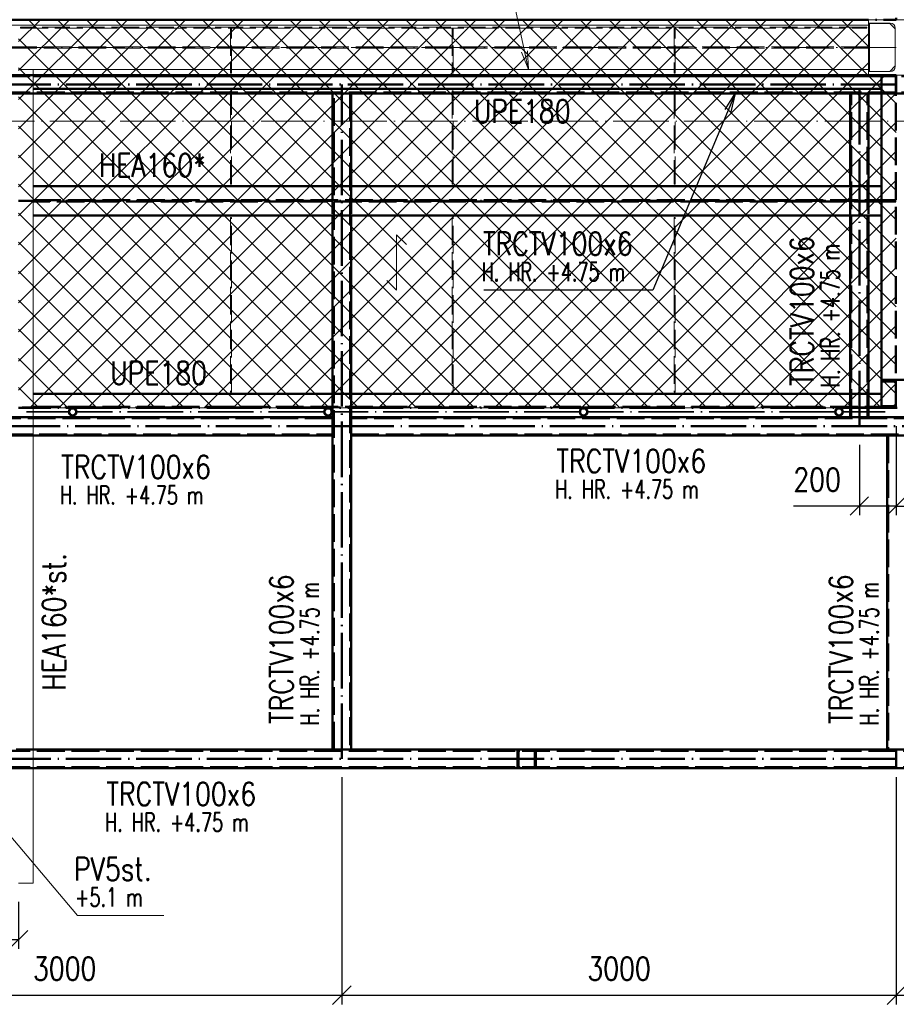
# Paper-space layout 'Layout1' of a CAD drawing. Extents: x -2 to 1677, y -36 to 422.
# Tile 22 of 100: x 143 to 238, y 66 to 173. Entities that reach past the tile are written whole.
import ezdxf

# ---------------------------------------------------------------- set-up
doc = ezdxf.new("R2010")
doc.units = 0
for name, pattern in [('ACAD_ISO02W100', [15, 12, -3]), ('ACAD_ISO04W100', [30.5, 24, -3, 0.5, -3]), ('HP_01_CER_B', [8, 5, -1, 1, -1])]:
    doc.linetypes.add(name, pattern=pattern)
doc.layers.get('0').update_dxf_attribs({"linetype": 'CONTINUOUS'})
doc.layers.get('DEFPOINTS').update_dxf_attribs({"color": 132, "linetype": 'CONTINUOUS'})
for name, color, linetype, lineweight in [('SS_1.ET-HALA_TaO-LAVKA_+5.100m', 9, 'CONTINUOUS', 13), ('SS_1.ET-HALA_TaO-PRISTAVBA-PODLAH.NOSNIKY', 9, 'CONTINUOUS', 13), ('SS_1.ET-HALA_TaO-RASTR', 7, 'HP_01_CER_B', 13), ('SS_1.ET-HALA_TaO-SLOUP', 9, 'CONTINUOUS', 13), ('SS_2.ET-HALA_TaO-LAVKA_+5.100m', 210, 'CONTINUOUS', 50), ('SS_2.ET-HALA_TaO-LAVKA_+5.100m-KONZOLA', 202, 'CONTINUOUS', 50), ('SS_2.ET-HALA_TaO-LAVKA_+5.100m-PLECH', 90, 'CONTINUOUS', 13), ('SS_2.ET-HALA_TaO-LAVKA_+5.100m-PLECH-VYZTUHA', 150, 'CONTINUOUS', 13), ('SS_2.ET-HALA_TaO-LAVKA_+5.100m-ZABRADLI', 41, 'CONTINUOUS', 35), ('SS_2.ET-HALA_TaO-PRISTAVBA-PODLAHA_LEM', 140, 'CONTINUOUS', 50), ('SS_2.ET-HALA_TaO-PRISTAVBA-VNITRNI_KCE', 190, 'CONTINUOUS', 50), ('SS_KOTY', 3, 'CONTINUOUS', 25), ('SS_POPIS_PROFILU', 13, 'CONTINUOUS', 25), ('SS_POPIS_PROFILU_S355', 2, 'CONTINUOUS', 35), ('SS_SRAFY', 8, 'CONTINUOUS', 18), ('SS_STAV.OK-POPIS_PROFILU', 9, 'CONTINUOUS', 13)]:
    doc.layers.add(name, color=color, linetype=linetype, lineweight=lineweight)
doc.styles.add('ROMANS', font='romans.shx', dxfattribs={"width": 0.8})
doc.styles.add('romans.shx', font='romans.shx', dxfattribs={"height": 5})
doc.linetypes.add('ZIGZAG', pattern='A,0.00254,-5.08,[131,ltypeshp.shx,S=5.08,R=0,X=-5.08,Y=0],-10.16,[131,ltypeshp.shx,S=5.08,R=180,X=5.08,Y=0],-5.08', length=20.32254)
doc.dimstyles.new('A-1_(2.5)_50AS', dxfattribs={"dimtxt": 2.5, "dimasz": 2, "dimexe": 1, "dimexo": 2, "dimgap": 0, "dimtad": 0, "dimdec": 1, "dimlfac": 50, "dimrnd": 1, "dimtxsty": 'ROMANS', "dimblk1": 'OBLIQUE', "dimblk2": 'OBLIQUE', "dimsah": 1, "dimcen": 2, "dimclrd": 256, "dimclre": 256, "dimclrt": 256, "dimadec": 1, "dimazin": 2, "dimtfac": 0.714286, "dimtdec": 1, "dimtmove": 0, "dimatfit": 3, "dimldrblk": 'OPEN', "dimfxl": 1, "dimtvp": 1.142857, "dimtfill": 1, "dimtolj": 1, "dimlwd": -1, "dimlwe": -1, "dimarcsym": 0})
pattern_1 = [(45, (118.27083, 161.526386), (-0.04490128, 0.04490128), [])]

# ---------------------------------------------------------------- blocks, each defined once
blk = doc.blocks.new('_Oblique')
at = {"color": 0, "linetype": 'ByBlock', "lineweight": -2}
blk.add_line((-0.5, -0.5), (0.5, 0.5), dxfattribs=at)
blk = doc.blocks.new('*D61')
at = {"layer": 'DEFPOINTS', "color": 0, "transparency": 16777216}
for p in [(178.27, 92.53, -5006), (118.27, 74.06), (178.27, 66.96)]:
    blk.add_point(p, dxfattribs=at)
at = {"layer": 'SS_KOTY', "transparency": 16777216}
for p, q in [((178.27, 90.53), (178.27, 65.96)), ((118.27, 72.06), (118.27, 65.96)), ((118.27, 66.96), (178.27, 66.96))]:
    blk.add_line(p, q, dxfattribs=at)
at = {"layer": 'SS_KOTY', "transparency": 16777216, "xscale": 2, "yscale": 2, "zscale": 2, "rotation": 180}
blk.add_blockref('_Oblique', (118.27, 66.96), dxfattribs=at)
at = {"layer": 'SS_KOTY', "transparency": 16777216, "xscale": 2, "yscale": 2, "zscale": 2}
blk.add_blockref('_Oblique', (178.27, 66.96), dxfattribs=at)
at = {"layer": 'SS_KOTY', "transparency": 16777216, "insert": (148.27, 69.82), "char_height": 2.5, "attachment_point": 5, "style": 'ROMANS', "bg_fill": 3, "box_fill_scale": 1.1, "bg_fill_color": 256, "bg_fill_true_color": 13158600, "bg_fill_transparency": 0}
blk.add_mtext('\\A1;3000', dxfattribs=at)
blk = doc.blocks.new('_OPEN')
at = {"color": 0, "linetype": 'ByBlock'}
for p, q in [((-1, 0.167), (0, 0)), ((0, 0), (-1, -0.167)), ((0, 0), (-1, 0))]:
    blk.add_line(p, q, dxfattribs=at)
blk = doc.blocks.new('*D62')
at = {"layer": 'DEFPOINTS', "color": 0, "transparency": 16777216}
for p in [(178.27, 92.53, -5006), (238.27, 92.53, -5006), (238.27, 66.96)]:
    blk.add_point(p, dxfattribs=at)
at = {"layer": 'SS_KOTY', "transparency": 16777216}
for p, q in [((178.27, 90.53), (178.27, 65.96)), ((238.27, 90.53), (238.27, 65.96)), ((178.27, 66.96), (238.27, 66.96))]:
    blk.add_line(p, q, dxfattribs=at)
at = {"layer": 'SS_KOTY', "transparency": 16777216, "xscale": 2, "yscale": 2, "zscale": 2, "rotation": 180}
blk.add_blockref('_Oblique', (178.27, 66.96), dxfattribs=at)
at = {"layer": 'SS_KOTY', "transparency": 16777216, "xscale": 2, "yscale": 2, "zscale": 2}
blk.add_blockref('_Oblique', (238.27, 66.96), dxfattribs=at)
at = {"layer": 'SS_KOTY', "transparency": 16777216, "insert": (208.27, 69.82), "char_height": 2.5, "attachment_point": 5, "style": 'ROMANS', "bg_fill": 3, "box_fill_scale": 1.1, "bg_fill_color": 256, "bg_fill_true_color": 13158600, "bg_fill_transparency": 0}
blk.add_mtext('\\A1;3000', dxfattribs=at)
blk = doc.blocks.new('*D63')
at = {"layer": 'DEFPOINTS', "color": 0, "transparency": 16777216}
for p in [(238.27, 92.53, -5006), (298.27, 92.53, -5006), (298.27, 66.96)]:
    blk.add_point(p, dxfattribs=at)
at = {"layer": 'SS_KOTY', "transparency": 16777216}
for p, q in [((238.27, 90.53), (238.27, 65.96)), ((298.27, 90.53), (298.27, 65.96)), ((238.27, 66.96), (298.27, 66.96))]:
    blk.add_line(p, q, dxfattribs=at)
at = {"layer": 'SS_KOTY', "transparency": 16777216, "xscale": 2, "yscale": 2, "zscale": 2, "rotation": 180}
blk.add_blockref('_Oblique', (238.27, 66.96), dxfattribs=at)
at = {"layer": 'SS_KOTY', "transparency": 16777216, "xscale": 2, "yscale": 2, "zscale": 2}
blk.add_blockref('_Oblique', (298.27, 66.96), dxfattribs=at)
at = {"layer": 'SS_KOTY', "transparency": 16777216, "insert": (268.27, 69.82), "char_height": 2.5, "attachment_point": 5, "style": 'ROMANS', "bg_fill": 3, "box_fill_scale": 1.1, "bg_fill_color": 256, "bg_fill_true_color": 13158600, "bg_fill_transparency": 0}
blk.add_mtext('\\A1;3000', dxfattribs=at)
blk = doc.blocks.new('*D76')
at = {"layer": 'DEFPOINTS', "color": 0, "transparency": 16777216}
for p in [(238.27, 130.53, -4998), (242.27, 128.53, -5006), (242.27, 119.89)]:
    blk.add_point(p, dxfattribs=at)
at = {"layer": 'SS_KOTY', "transparency": 16777216}
for p, q in [((238.27, 128.53), (238.27, 118.89)), ((242.27, 126.53), (242.27, 118.89)), ((238.27, 119.89), (242.27, 119.89)), ((242.27, 119.89), (249.41, 119.89))]:
    blk.add_line(p, q, dxfattribs=at)
at = {"layer": 'SS_KOTY', "transparency": 16777216, "xscale": 2, "yscale": 2, "zscale": 2, "rotation": 180}
blk.add_blockref('_Oblique', (238.27, 119.89), dxfattribs=at)
at = {"layer": 'SS_KOTY', "transparency": 16777216, "xscale": 2, "yscale": 2, "zscale": 2}
blk.add_blockref('_Oblique', (242.27, 119.89), dxfattribs=at)
at = {"layer": 'SS_KOTY', "transparency": 16777216, "insert": (246.84, 122.74), "char_height": 2.5, "attachment_point": 5, "style": 'ROMANS', "bg_fill": 3, "box_fill_scale": 1.1, "bg_fill_color": 256, "bg_fill_true_color": 13158600, "bg_fill_transparency": 0}
blk.add_mtext('\\A1;200', dxfattribs=at)
blk = doc.blocks.new('*D77')
at = {"layer": 'DEFPOINTS', "color": 0, "transparency": 16777216}
for p in [(238.27, 130.53, -4998.1), (234.27, 128.53, -5006), (234.27, 119.89)]:
    blk.add_point(p, dxfattribs=at)
at = {"layer": 'SS_KOTY', "transparency": 16777216}
for p, q in [((238.27, 128.53), (238.27, 118.89)), ((234.27, 126.53), (234.27, 118.89)), ((234.27, 119.89), (227.13, 119.89)), ((238.27, 119.89), (234.27, 119.89))]:
    blk.add_line(p, q, dxfattribs=at)
at = {"layer": 'SS_KOTY', "transparency": 16777216, "xscale": 2, "yscale": 2, "zscale": 2, "rotation": 180}
blk.add_blockref('_Oblique', (234.27, 119.89), dxfattribs=at)
at = {"layer": 'SS_KOTY', "transparency": 16777216, "xscale": 2, "yscale": 2, "zscale": 2}
blk.add_blockref('_Oblique', (238.27, 119.89), dxfattribs=at)
at = {"layer": 'SS_KOTY', "transparency": 16777216, "insert": (229.7, 122.74), "char_height": 2.5, "attachment_point": 5, "style": 'ROMANS', "bg_fill": 3, "box_fill_scale": 1.1, "bg_fill_color": 256, "bg_fill_true_color": 13158600, "bg_fill_transparency": 0}
blk.add_mtext('\\A1;200', dxfattribs=at)
blk = doc.blocks.new('*D84')
at = {"layer": 'DEFPOINTS', "color": 0, "transparency": 16777216}
for p in [(125.27, 79.06, -4998.1), (143.27, 79.06, -4998), (143.27, 72.96)]:
    blk.add_point(p, dxfattribs=at)
at = {"layer": 'SS_KOTY', "transparency": 16777216}
for p, q in [((125.27, 77.06), (125.27, 71.96)), ((143.27, 77.06), (143.27, 71.96)), ((125.27, 72.96), (143.27, 72.96))]:
    blk.add_line(p, q, dxfattribs=at)
at = {"layer": 'SS_KOTY', "transparency": 16777216, "xscale": 2, "yscale": 2, "zscale": 2, "rotation": 180}
blk.add_blockref('_Oblique', (125.27, 72.96), dxfattribs=at)
at = {"layer": 'SS_KOTY', "transparency": 16777216, "xscale": 2, "yscale": 2, "zscale": 2}
blk.add_blockref('_Oblique', (143.27, 72.96), dxfattribs=at)
at = {"layer": 'SS_KOTY', "transparency": 16777216, "insert": (134.27, 75.82), "char_height": 2.5, "attachment_point": 5, "style": 'ROMANS', "bg_fill": 3, "box_fill_scale": 1.1, "bg_fill_color": 256, "bg_fill_true_color": 13158600, "bg_fill_transparency": 0}
blk.add_mtext('\\A1;900', dxfattribs=at)

psp = doc.layouts.get("Layout1")

# ---------------------------------------------------------------- hatches: boundary and pattern name
at = {"layer": 'SS_SRAFY'}
h = psp.add_hatch(dxfattribs=at)
h.set_pattern_fill('ANSI37', color=8, scale=0.7, angle=90, style=0)
h.set_pattern_definition([(135, (190.5603, 151.444), (-1.571545, -1.571545), []), (225, (190.5603, 151.444), (1.571545, -1.571545), [])])
h.paths.add_polyline_path([(238.2708, 130.5264), (238.2708, 166.5064), (235.2508, 166.5064), (235.2508, 172.5264), (143.2708, 172.5264), (143.2708, 130.5264)], flags=0)
h = psp.add_hatch(dxfattribs=at)
h.set_pattern_fill('ANSI31', color=5, scale=0.02, style=0)
h.set_pattern_definition(pattern_1)
h.paths.add_polyline_path([(149.1308, 130.5264, 1), (149.1308, 129.6364, 1)], flags=0)
h.paths.add_polyline_path([(149.1308, 130.4264, 1), (149.1308, 129.7364, 1)], flags=0)
h = psp.add_hatch(dxfattribs=at)
h.set_pattern_fill('ANSI31', color=5, scale=0.02, style=0)
h.set_pattern_definition(pattern_1)
h.paths.add_polyline_path([(176.7775, 130.5264, 1), (176.7775, 129.6364, 1)], flags=0)
h.paths.add_polyline_path([(176.7775, 130.4264, 1), (176.7775, 129.7364, 1)], flags=0)
h = psp.add_hatch(dxfattribs=at)
h.set_pattern_fill('ANSI31', color=5, scale=0.02, style=0)
h.set_pattern_definition(pattern_1)
h.paths.add_polyline_path([(204.4242, 130.5264, 1), (204.4242, 129.6364, 1)], flags=0)
h.paths.add_polyline_path([(204.4242, 130.4264, 1), (204.4242, 129.7364, 1)], flags=0)
h = psp.add_hatch(dxfattribs=at)
h.set_pattern_fill('ANSI31', color=5, scale=0.02, style=0)
h.set_pattern_definition(pattern_1)
h.paths.add_polyline_path([(232.0708, 130.5264, 1), (232.0708, 129.6364, 1)], flags=0)
h.paths.add_polyline_path([(232.0708, 130.4264, 1), (232.0708, 129.7364, 1)], flags=0)

# ---------------------------------------------------------------- linework, layer by layer
at = {"layer": 'SS_1.ET-HALA_TaO-LAVKA_+5.100m', "color": 5, "linetype": 'Continuous', "ltscale": 0.25}
for p, q in [((144.8708, 167.1264), (143.2708, 167.1264)), ((144.8708, 130.6464), (144.8708, 167.1264))]:
    psp.add_line(p, q, dxfattribs=at)
at = {"layer": 'SS_1.ET-HALA_TaO-LAVKA_+5.100m', "color": 9, "linetype": 'ACAD_ISO02W100', "ltscale": 0.25}
psp.add_line((144.8708, 129.6364), (144.8708, 130.5264), dxfattribs=at)
at = {"layer": 'SS_1.ET-HALA_TaO-PRISTAVBA-PODLAH.NOSNIKY', "color": 5, "linetype": 'Continuous', "ltscale": 0.25}
for p, q in [((235.2708, 171.9264), (122.2708, 171.9264)), ((235.2708, 171.9264), (235.2708, 167.1264)), ((166.2208, 167.1264), (144.8708, 167.1264)), ((190.2208, 167.1264), (166.3208, 167.1264)), ((214.2208, 167.1264), (190.3208, 167.1264)), ((235.2708, 167.1264), (214.3208, 167.1264))]:
    psp.add_line(p, q, dxfattribs=at)
at = {"layer": 'SS_1.ET-HALA_TaO-PRISTAVBA-PODLAH.NOSNIKY', "color": 9, "linetype": 'ACAD_ISO04W100', "ltscale": 0.25}
psp.add_line((118.2708, 169.5264), (238.2708, 169.5264), dxfattribs=at)
at = {"layer": 'SS_1.ET-HALA_TaO-PRISTAVBA-PODLAH.NOSNIKY', "color": 9, "linetype": 'ACAD_ISO02W100', "ltscale": 0.25}
for p, q in [((235.2708, 169.6014), (122.2708, 169.6014)), ((235.2708, 169.4514), (122.2708, 169.4514)), ((166.3208, 167.1264), (166.2208, 167.1264)), ((190.3208, 167.1264), (190.2208, 167.1264)), ((214.3208, 167.1264), (214.2208, 167.1264))]:
    psp.add_line(p, q, dxfattribs=at)
at = {"layer": 'SS_1.ET-HALA_TaO-RASTR', "linetype": 'ACAD_ISO04W100', "ltscale": 0.25}
psp.add_line((93.2708, 161.5264), (1103.2708, 161.5264), dxfattribs=at)
at = {"layer": 'SS_1.ET-HALA_TaO-SLOUP', "color": 5, "linetype": 'Continuous', "ltscale": 0.25}
for p, q in [((241.2708, 172.5264), (235.2708, 172.5264)), ((235.2708, 172.5264), (235.2708, 172.1464)), ((235.2708, 172.1464), (237.6208, 172.1464)), ((237.5608, 172.1264), (235.3608, 172.1264)), ((235.3608, 172.1264), (235.3608, 166.9264)), ((238.1608, 171.5264), (237.5608, 172.1264)), ((238.1608, 171.6064), (238.1608, 167.4464)), ((237.5608, 166.9264), (238.1608, 167.5264)), ((237.6208, 166.9064), (235.2708, 166.9064)), ((235.2708, 166.9064), (235.2708, 166.5264)), ((235.2708, 166.5264), (241.2708, 166.5264)), ((235.3608, 166.9264), (237.5608, 166.9264))]:
    psp.add_line(p, q, dxfattribs=at)
at = {"layer": 'SS_1.ET-HALA_TaO-SLOUP', "color": 5, "linetype": 'Continuous', "ltscale": 0.25, "extrusion": (0, 0, -1)}
for centre, start, end in [((-237.6208, 171.6064), 90, 180), ((-237.6208, 167.4464), 180, 270)]:
    psp.add_arc(centre, 0.54, start, end, dxfattribs=at)
at = {"layer": 'SS_2.ET-HALA_TaO-LAVKA_+5.100m', "color": 7, "linetype": 'ACAD_ISO04W100', "ltscale": 0.25}
for p, q in [((238.2708, 166.5264), (143.2708, 166.5264)), ((238.2708, 152.9264), (143.2708, 152.9264))]:
    psp.add_line(p, q, dxfattribs=at)
at = {"layer": 'SS_2.ET-HALA_TaO-LAVKA_+5.100m', "color": 1, "linetype": 'Continuous', "ltscale": 0.25}
for p, q in [((144.8709, 166.5264), (235.2708, 166.5264)), ((236.6708, 154.5264), (236.6708, 166.5264)), ((144.8709, 165.0264), (236.6708, 165.0264)), ((236.6708, 154.5264), (144.8709, 154.5264)), ((236.6708, 151.3264), (236.6708, 154.5264)), ((144.8709, 151.3264), (236.6708, 151.3264)), ((236.6708, 132.0264), (144.8709, 132.0264))]:
    psp.add_line(p, q, dxfattribs=at)
at = {"layer": 'SS_2.ET-HALA_TaO-LAVKA_+5.100m', "color": 3, "linetype": 'ACAD_ISO02W100', "ltscale": 0.25}
for p, q in [((236.6708, 166.4164), (144.8709, 166.4164)), ((236.7001, 166.4164), (236.6708, 166.4164)), ((236.7708, 166.4164), (236.7001, 166.4164)), ((236.7708, 166.4164), (236.7708, 166.5264)), ((238.2108, 166.4164), (236.7708, 166.4164)), ((144.8709, 152.9864), (236.6708, 152.9864)), ((236.6708, 152.8664), (144.8709, 152.8664)), ((236.6708, 152.9864), (236.7001, 152.9864)), ((236.7001, 152.8664), (236.6708, 152.8664)), ((236.7001, 152.9864), (236.7708, 152.9864)), ((236.7708, 152.8664), (236.7001, 152.8664)), ((236.7708, 152.9864), (238.2108, 152.9864)), ((236.7708, 152.8664), (236.7708, 152.9864)), ((238.2108, 152.8664), (236.7708, 152.8664)), ((144.8709, 130.5264), (144.8709, 130.6464))]:
    psp.add_line(p, q, dxfattribs=at)
at = {"layer": 'SS_2.ET-HALA_TaO-LAVKA_+5.100m-KONZOLA', "color": 3, "linetype": 'ACAD_ISO02W100', "ltscale": 0.25}
for p, q in [((236.6708, 133.5664), (239.8708, 133.5664)), ((236.6708, 133.3864), (237.9108, 133.3864))]:
    psp.add_line(p, q, dxfattribs=at)
at = {"layer": 'SS_2.ET-HALA_TaO-LAVKA_+5.100m-KONZOLA', "color": 3, "linetype": 'ACAD_ISO02W100', "ltscale": 0.25, "extrusion": (0, 0, -1)}
psp.add_arc((-237.9108, 133.0864), 0.3, 90, 180, dxfattribs=at)
at = {"layer": 'SS_2.ET-HALA_TaO-LAVKA_+5.100m-PLECH', "color": 7, "linetype": 'Continuous', "ltscale": 0.25}
for p, q in [((143.2708, 172.5264), (235.2508, 172.5264)), ((235.2508, 166.5064), (235.2508, 172.5264)), ((238.2708, 166.5064), (235.2508, 166.5064))]:
    psp.add_line(p, q, dxfattribs=at)
at = {"layer": 'SS_2.ET-HALA_TaO-LAVKA_+5.100m-PLECH', "color": 7}
for p, q in [((184.19, 149.2567, -4998.1), (184.19, 143.2567, -4998.1)), ((185.2507, 148.1961, -4998.1), (184.19, 149.2567, -4998.1)), ((184.19, 143.2567, -4998.1), (183.1294, 144.3174, -4998.1))]:
    psp.add_line(p, q, dxfattribs=at)
at = {"layer": 'SS_2.ET-HALA_TaO-LAVKA_+5.100m-PLECH-VYZTUHA', "color": 3, "linetype": 'ACAD_ISO02W100', "ltscale": 0.25}
for p, q in [((235.0708, 171.7264), (143.4708, 171.7264)), ((143.4708, 171.7264), (143.4708, 171.6264)), ((143.4708, 171.6264), (235.0708, 171.6264)), ((166.2208, 171.6264), (166.2208, 166.7264)), ((166.3208, 166.7264), (166.3208, 171.6264)), ((190.2208, 171.6264), (190.2208, 166.7264)), ((190.3208, 166.7264), (190.3208, 171.6264)), ((214.2208, 171.6264), (214.2208, 166.7264)), ((214.3208, 166.7264), (214.3208, 171.6264)), ((235.0708, 171.6264), (235.0708, 171.7264)), ((166.2208, 166.7264), (166.3208, 166.7264)), ((190.2208, 166.7264), (190.3208, 166.7264)), ((214.2208, 166.7264), (214.3208, 166.7264)), ((166.3208, 164.8264), (166.2208, 164.8264)), ((166.2208, 164.8264), (166.2208, 154.7264)), ((166.3208, 154.7264), (166.3208, 164.8264)), ((190.3208, 164.8264), (190.2208, 164.8264)), ((190.2208, 164.8264), (190.2208, 154.7264)), ((190.3208, 154.7264), (190.3208, 164.8264)), ((214.3208, 164.8264), (214.2208, 164.8264)), ((214.2208, 164.8264), (214.2208, 154.7264)), ((214.3208, 154.7264), (214.3208, 164.8264)), ((166.2208, 154.7264), (166.3208, 154.7264)), ((190.2208, 154.7264), (190.3208, 154.7264)), ((214.2208, 154.7264), (214.3208, 154.7264)), ((166.3208, 151.1264), (166.2208, 151.1264)), ((166.2208, 151.1264), (166.2208, 132.2264)), ((166.3208, 132.2264), (166.3208, 151.1264)), ((190.3208, 151.1264), (190.2208, 151.1264)), ((190.2208, 151.1264), (190.2208, 132.2264)), ((190.3208, 132.2264), (190.3208, 151.1264)), ((214.3208, 151.1264), (214.2208, 151.1264)), ((214.2208, 151.1264), (214.2208, 132.2264)), ((214.3208, 132.2264), (214.3208, 151.1264)), ((166.2208, 132.2264), (166.3208, 132.2264)), ((190.2208, 132.2264), (190.3208, 132.2264)), ((214.2208, 132.2264), (214.3208, 132.2264))]:
    psp.add_line(p, q, dxfattribs=at)
at = {"layer": 'SS_2.ET-HALA_TaO-LAVKA_+5.100m-ZABRADLI', "color": 7, "linetype": 'ACAD_ISO04W100', "ltscale": 0.25}
for p, q in [((145.1508, 130.0814), (148.6858, 130.0814)), ((176.3325, 130.0814), (149.5759, 130.0814)), ((203.9791, 130.0814), (177.2225, 130.0814))]:
    psp.add_line(p, q, dxfattribs=at)
at = {"layer": 'SS_2.ET-HALA_TaO-LAVKA_+5.100m-ZABRADLI', "color": 1, "linetype": 'Continuous', "ltscale": 0.25}
for centre, radius in [((149.1308, 130.0814), 0.445), ((149.1308, 130.0814), 0.345), ((176.7775, 130.0814), 0.445), ((176.7775, 130.0814), 0.345), ((204.4242, 130.0814), 0.445), ((204.4242, 130.0814), 0.345)]:
    psp.add_circle(centre, radius, dxfattribs=at)
at = {"layer": 'SS_2.ET-HALA_TaO-LAVKA_+5.100m-ZABRADLI', "color": 7, "linetype": 'ACAD_ISO04W100', "ltscale": 0.25, "extrusion": (0, -1, 0)}
psp.add_arc((145.1508, 0, -130.0814), 1.02, 181.123519, 270, dxfattribs=at)
at = {"layer": 'SS_2.ET-HALA_TaO-PRISTAVBA-PODLAHA_LEM', "color": 1, "linetype": 'Continuous', "ltscale": 0.25}
for p, q in [((238.2708, 172.5264), (238.2708, 172.7264)), ((235.2708, 172.5264), (122.2708, 172.5264))]:
    psp.add_line(p, q, dxfattribs=at)
at = {"layer": 'SS_2.ET-HALA_TaO-PRISTAVBA-PODLAHA_LEM', "color": 7, "linetype": 'ACAD_ISO04W100', "ltscale": 0.25}
psp.add_line((107.2708, 172.5264), (238.2708, 172.5264), dxfattribs=at)
at = {"layer": 'SS_2.ET-HALA_TaO-PRISTAVBA-VNITRNI_KCE', "color": 3, "linetype": 'ACAD_ISO02W100', "ltscale": 0.25}
for p, q in [((238.2708, 166.4064), (118.4709, 166.4064)), ((136.5708, 166.5264), (144.8708, 166.5264)), ((238.2708, 164.5264), (238.2708, 166.5264)), ((358.0708, 166.4064), (238.2708, 166.4064)), ((238.2708, 164.6464), (118.4709, 164.6464)), ((144.8708, 164.5264), (136.2587, 164.5264)), ((166.3208, 164.5264), (166.2208, 164.5264)), ((177.3908, 93.5264), (177.3908, 164.5264)), ((179.1508, 164.5264), (179.1508, 93.5264)), ((190.3208, 164.5264), (190.2208, 164.5264)), ((214.3208, 164.5264), (214.2208, 164.5264)), ((238.2708, 164.5264), (236.6708, 164.5264)), ((358.0708, 164.6464), (238.2708, 164.6464)), ((239.8708, 164.5264), (238.2708, 164.5264)), ((177.2708, 154.5264), (177.2708, 151.3264)), ((179.2708, 154.5264), (179.2708, 151.3264)), ((233.2708, 151.3264), (233.2708, 154.5264)), ((235.2708, 154.5264), (235.2708, 151.3264)), ((177.2708, 132.0264), (177.2708, 130.5264)), ((179.2708, 132.0264), (179.2708, 130.5264)), ((177.2708, 130.4014), (177.2708, 129.7614)), ((179.2708, 130.4014), (179.2708, 129.7614)), ((144.8708, 129.5264), (119.2709, 129.5264)), ((177.2708, 129.4064), (119.2709, 129.4064)), ((119.2709, 127.6464), (177.2708, 127.6464)), ((119.2709, 127.5264), (144.8708, 127.5264)), ((238.2708, 93.4064), (109.1509, 93.4064)), ((109.2709, 93.5264), (144.8708, 93.5264)), ((358.2708, 93.4064), (238.2708, 93.4064))]:
    psp.add_line(p, q, dxfattribs=at)
at = {"layer": 'SS_2.ET-HALA_TaO-PRISTAVBA-VNITRNI_KCE', "color": 7, "linetype": 'ACAD_ISO04W100', "ltscale": 0.25}
for p, q in [((238.2708, 165.5264), (118.2708, 165.5264)), ((178.2708, 128.5264), (118.2708, 128.5264))]:
    psp.add_line(p, q, dxfattribs=at)
at = {"layer": 'SS_2.ET-HALA_TaO-PRISTAVBA-VNITRNI_KCE', "color": 1, "linetype": 'Continuous', "ltscale": 0.25}
for p, q in [((166.2208, 164.5264), (144.8708, 164.5264)), ((177.2708, 164.5264), (166.3208, 164.5264)), ((179.2708, 164.5264), (177.2708, 164.5264)), ((177.2708, 164.5264), (177.2708, 154.5264)), ((179.2708, 164.5264), (179.2708, 154.5264)), ((190.2208, 164.5264), (179.2708, 164.5264)), ((214.2208, 164.5264), (190.3208, 164.5264)), ((236.6708, 164.5264), (214.3208, 164.5264)), ((233.2708, 154.5264), (233.2708, 164.5264)), ((235.2708, 164.5264), (235.2708, 154.5264)), ((177.2708, 151.3264), (177.2708, 132.0264)), ((179.2708, 151.3264), (179.2708, 132.0264)), ((233.2708, 132.0264), (233.2708, 151.3264)), ((235.2708, 151.3264), (235.2708, 132.0264)), ((177.2708, 130.5264), (177.2708, 130.4014)), ((179.2708, 130.5264), (179.2708, 130.4014)), ((177.2708, 129.5264), (144.8708, 129.5264)), ((177.2708, 129.7614), (177.2708, 129.5264)), ((177.2708, 129.5264), (177.2708, 127.5264)), ((179.2708, 129.7614), (179.2708, 93.5264)), ((144.8708, 127.5264), (177.2708, 127.5264)), ((177.2708, 127.5264), (177.2708, 93.5264)), ((144.8708, 93.5264), (237.3908, 93.5264)), ((237.3908, 93.5264), (239.2708, 93.5264))]:
    psp.add_line(p, q, dxfattribs=at)
at = {"layer": 'SS_2.ET-HALA_TaO-PRISTAVBA-VNITRNI_KCE', "color": 3, "linetype": 'ACAD_ISO02W100', "ltscale": 0.25}
for centre, start, end in [((197.5108, 93.2864), 90, 180), ((199.0308, 93.2864), 0, 90)]:
    psp.add_arc(centre, 0.24, start, end, dxfattribs=at)
at = {"layer": 'SS_2.ET-HALA_TaO-PRISTAVBA-VNITRNI_KCE', "color": 3, "linetype": 'ACAD_ISO02W100', "ltscale": 0.25, "extrusion": (-1.51582e-13, 6.27875e-14, -1)}
psp.add_arc((-197.5108, 93.2864), 0.12, 0, 90, dxfattribs=at)
at = {"layer": 'SS_2.ET-HALA_TaO-PRISTAVBA-VNITRNI_KCE', "color": 3, "linetype": 'ACAD_ISO02W100', "ltscale": 0.25, "extrusion": (6.27875e-14, 1.51582e-13, -1)}
psp.add_arc((-199.0308, 93.2864), 0.12, 90, 180, dxfattribs=at)
at = {"layer": 'SS_POPIS_PROFILU', "color": 0, "linetype": 'ByBlock'}
for p, q in [((219.7568, 162.8108), (220.8375, 164.5264)), ((220.8375, 164.5264), (220.0642, 162.6819)), ((220.8375, 164.5264), (220.3716, 162.5531))]:
    psp.add_line(p, q, dxfattribs=at)
at = {"layer": 'SS_POPIS_PROFILU', "color": 13}
psp.add_lwpolyline([(220.8375, 164.5264), (211.9133, 143.2412), (193.6467, 143.2412)], dxfattribs=at)
at = {"layer": 'SS_STAV.OK-POPIS_PROFILU', "color": 0, "linetype": 'ByBlock'}
for p, q in [((198.475, 167.1264), (197.7216, 169.0088)), ((198.475, 167.1264), (198.0473, 169.0801)), ((198.3729, 169.1514), (198.475, 167.1264))]:
    psp.add_line(p, q, dxfattribs=at)
at = {"layer": 'SS_STAV.OK-POPIS_PROFILU', "color": 9}
psp.add_lwpolyline([(198.475, 167.1264), (196.1438, 177.7749), (179.5724, 177.7749)], dxfattribs=at)

# ---------------------------------------------------------------- texts
at = {"layer": 'SS_POPIS_PROFILU', "color": 13, "style": 'romans.shx'}
for s, height, width, p in [('UPE180', 2.5, 0.8, (192.5562, 161.357)), ('TRCTV100x6', 2.5, 0.8, (193.531, 147.0412)), ('H. HR. +4.75 m', 2, 0.7, (193.3827, 144.2412)), ('UPE180', 2.5, 0.8, (153.2036, 133.0364)), ('TRCTV100x6', 2.5, 0.8, (201.4905, 123.5104)), ('TRCTV100x6', 2.5, 0.8, (147.8893, 122.8758)), ('H. HR. +4.75 m', 2, 0.7, (201.3422, 120.7104)), ('H. HR. +4.75 m', 2, 0.7, (147.7409, 120.0758))]:
    psp.add_text(s, height=height, dxfattribs=dict(at, width=width)).set_placement(p)
for s, height, width, p in [('TRCTV100x6', 2.5, 0.8, (229.3153, 132.8924)), ('H. HR. +4.75 m', 2, 0.7, (232.1153, 132.744)), ('TRCTV100x6', 2.5, 0.8, (172.9799, 96.2963)), ('TRCTV100x6', 2.5, 0.8, (233.5346, 96.2963)), ('H. HR. +4.75 m', 2, 0.7, (175.7799, 96.1479)), ('H. HR. +4.75 m', 2, 0.7, (236.3346, 96.1479))]:
    psp.add_text(s, height=height, rotation=90, dxfattribs=dict(at, width=width)).set_placement(p)
at = {"layer": 'SS_POPIS_PROFILU_S355', "color": 2, "style": 'romans.shx', "width": 0.8}
psp.add_text('HEA160*', height=2.5, dxfattribs=at).set_placement((151.9656, 155.5364))
at = {"layer": 'SS_STAV.OK-POPIS_PROFILU', "color": 9, "style": 'romans.shx', "width": 0.8}
psp.add_text('HEA160*st.', height=2.5, rotation=90, dxfattribs=at).set_placement((148.3708, 99.8934))

# ---------------------------------------------------------------- dimensions: what is measured, and where the dimension line sits
at = {"layer": 'SS_KOTY'}
dim = psp.add_linear_dim(base=(178.2708, 66.9638), p1=(118.2708, 74.0648), p2=(178.2708, 92.5264, -5006), dimstyle='A-1_(2.5)_50AS', override={"dimtmove": 1}, dxfattribs=at)
dim.commit()
dim.dimension.update_dxf_attribs({"geometry": '*D61', "text_midpoint": (148.2708, 69.8209)})

# ---------------------------------------------------------------- next in the draw order: linework, layer by layer
at = {"layer": 'SS_1.ET-HALA_TaO-LAVKA_+5.100m', "color": 5, "linetype": 'Continuous', "ltscale": 0.25}
psp.add_line((144.8708, 79.0648), (144.8708, 129.6364), dxfattribs=at)
at = {"layer": 'SS_2.ET-HALA_TaO-PRISTAVBA-VNITRNI_KCE', "color": 3, "linetype": 'ACAD_ISO02W100', "ltscale": 0.25}
psp.add_line((144.8708, 91.5264), (107.2709, 91.5264), dxfattribs=at)

# ---------------------------------------------------------------- next in the draw order: texts
at = {"layer": 'SS_POPIS_PROFILU', "color": 13, "style": 'romans.shx'}
for s, height, width, p in [('TRCTV100x6', 2.5, 0.8, (152.7816, 87.4822)), ('H. HR. +4.75 m', 2, 0.7, (152.6333, 84.6822))]:
    psp.add_text(s, height=height, dxfattribs=dict(at, width=width)).set_placement(p)
at = {"layer": 'SS_STAV.OK-POPIS_PROFILU', "color": 9, "style": 'romans.shx'}
for s, height, width, p in [('PV5st.', 2.5, 0.8, (149.2935, 79.3641)), ('+5.1 m', 2, 0.7, (149.3919, 76.5641))]:
    psp.add_text(s, height=height, dxfattribs=dict(at, width=width)).set_placement(p)

# ---------------------------------------------------------------- next in the draw order: dimensions: what is measured, and where the dimension line sits
at = {"layer": 'SS_KOTY'}
dim = psp.add_linear_dim(base=(242.2708, 119.8857), p1=(238.2708, 130.5264, -4998), p2=(242.2708, 128.5264, -5006), dimstyle='A-1_(2.5)_50AS', dxfattribs=at)
dim.commit()
dim.dimension.update_dxf_attribs({"geometry": '*D76', "text_midpoint": (246.8423, 122.7428)})
for base, p1, p2, picture, middle in [((238.2708, 66.9638), (178.2708, 92.5264, -5006), (238.2708, 92.5264, -5006), '*D62', (208.2708, 69.8209)), ((143.2708, 72.9638), (125.2708, 79.0648, -4998.1), (143.2708, 79.0648, -4998), '*D84', (134.2708, 75.8209))]:
    dim = psp.add_linear_dim(base=base, p1=p1, p2=p2, dimstyle='A-1_(2.5)_50AS', override={"dimtmove": 1}, dxfattribs=at)
    dim.commit()
    dim.dimension.update_dxf_attribs({"geometry": picture, "text_midpoint": middle})

# ---------------------------------------------------------------- next in the draw order: linework, layer by layer
at = {"layer": 'SS_1.ET-HALA_TaO-LAVKA_+5.100m', "color": 9, "linetype": 'ZIGZAG', "ltscale": 0.25}
psp.add_line((143.2708, 79.0648), (144.8708, 79.0648), dxfattribs=at)
at = {"layer": 'SS_2.ET-HALA_TaO-PRISTAVBA-VNITRNI_KCE', "color": 7, "linetype": 'ACAD_ISO04W100', "ltscale": 0.25}
psp.add_line((178.2708, 92.5264), (178.2708, 165.5264), dxfattribs=at)
at = {"layer": 'SS_2.ET-HALA_TaO-PRISTAVBA-VNITRNI_KCE', "color": 3, "linetype": 'ACAD_ISO02W100', "ltscale": 0.25}
for p, q in [((197.2708, 93.2864), (197.2708, 91.7664)), ((197.3908, 91.7664), (197.3908, 93.2864)), ((199.1508, 93.2864), (199.1508, 91.7664)), ((199.2708, 91.7664), (199.2708, 93.2864))]:
    psp.add_line(p, q, dxfattribs=at)
for centre, start, end in [((197.5108, 91.7664), 180, 270), ((199.0308, 91.7664), 270, 0)]:
    psp.add_arc(centre, 0.24, start, end, dxfattribs=at)
at = {"layer": 'SS_2.ET-HALA_TaO-PRISTAVBA-VNITRNI_KCE', "color": 3, "linetype": 'ACAD_ISO02W100', "ltscale": 0.25, "extrusion": (1.51582e-13, 6.27875e-14, -1)}
psp.add_arc((-197.5108, 91.7664), 0.12, 270, 0, dxfattribs=at)
at = {"layer": 'SS_2.ET-HALA_TaO-PRISTAVBA-VNITRNI_KCE', "color": 3, "linetype": 'ACAD_ISO02W100', "ltscale": 0.25, "extrusion": (-6.27875e-14, 1.51582e-13, -1)}
psp.add_arc((-199.0308, 91.7664), 0.12, 180, 270, dxfattribs=at)
at = {"layer": 'SS_STAV.OK-POPIS_PROFILU', "color": 9}
psp.add_lwpolyline([(139.3119, 87.7955), (149.6706, 75.5641), (159.0039, 75.5641)], dxfattribs=at)

# ---------------------------------------------------------------- next in the draw order: dimensions: what is measured, and where the dimension line sits
at = {"layer": 'SS_KOTY'}
dim = psp.add_linear_dim(base=(234.2708, 119.8857), p1=(238.2708, 130.5264, -4998.1), p2=(234.2708, 128.5264, -5006), dimstyle='A-1_(2.5)_50AS', dxfattribs=at)
dim.commit()
dim.dimension.update_dxf_attribs({"geometry": '*D77', "text_midpoint": (229.6994, 122.7428)})
dim = psp.add_linear_dim(base=(298.2708, 66.9638), p1=(238.2708, 92.5264, -5006), p2=(298.2708, 92.5264, -5006), dimstyle='A-1_(2.5)_50AS', override={"dimtmove": 1}, dxfattribs=at)
dim.commit()
dim.dimension.update_dxf_attribs({"geometry": '*D63', "text_midpoint": (268.2708, 69.8209)})

# ---------------------------------------------------------------- next in the draw order: linework, layer by layer
at = {"layer": 'SS_2.ET-HALA_TaO-LAVKA_+5.100m', "color": 3, "linetype": 'ACAD_ISO02W100', "ltscale": 0.25}
for p, q in [((238.2108, 130.5264), (238.2108, 166.5264)), ((144.8709, 130.6364), (236.6708, 130.6364)), ((236.6708, 130.5264), (236.6708, 130.6464)), ((236.6708, 130.6364), (236.7001, 130.6364)), ((236.7001, 130.6364), (236.7708, 130.6364)), ((236.7708, 130.6364), (238.2108, 130.6364)), ((236.7708, 130.5264), (236.7708, 130.6364))]:
    psp.add_line(p, q, dxfattribs=at)
at = {"layer": 'SS_2.ET-HALA_TaO-LAVKA_+5.100m', "color": 1, "linetype": 'Continuous', "ltscale": 0.25}
for p, q in [((236.6708, 130.6464), (236.6708, 151.3264)), ((238.1708, 130.5264), (238.3708, 130.5264))]:
    psp.add_line(p, q, dxfattribs=at)
at = {"layer": 'SS_2.ET-HALA_TaO-LAVKA_+5.100m', "color": 7, "linetype": 'ACAD_ISO04W100', "ltscale": 0.25}
psp.add_line((238.2708, 130.5264), (143.2708, 130.5264), dxfattribs=at)
at = {"layer": 'SS_2.ET-HALA_TaO-LAVKA_+5.100m-KONZOLA', "color": 3, "linetype": 'ACAD_ISO02W100', "ltscale": 0.25}
psp.add_line((237.9108, 130.7064), (236.6708, 130.7064), dxfattribs=at)
at = {"layer": 'SS_2.ET-HALA_TaO-LAVKA_+5.100m-KONZOLA', "color": 3, "linetype": 'ACAD_ISO02W100', "ltscale": 0.25, "extrusion": (-7.5345e-14, 1.81899e-13, -1)}
psp.add_arc((-237.9108, 131.0064), 0.3, 180, 270, dxfattribs=at)
at = {"layer": 'SS_2.ET-HALA_TaO-LAVKA_+5.100m-PLECH', "color": 7, "linetype": 'Continuous', "ltscale": 0.25}
psp.add_line((143.2708, 130.5264), (238.2708, 130.5264), dxfattribs=at)
at = {"layer": 'SS_2.ET-HALA_TaO-LAVKA_+5.100m-ZABRADLI', "color": 7, "linetype": 'ACAD_ISO04W100', "ltscale": 0.25}
for p, q in [((238.1708, 130.5864), (143.6858, 130.5864)), ((231.6258, 130.0814), (204.8692, 130.0814)), ((232.5159, 130.0814), (236.0508, 130.0814))]:
    psp.add_line(p, q, dxfattribs=at)
at = {"layer": 'SS_2.ET-HALA_TaO-LAVKA_+5.100m-ZABRADLI', "color": 1, "linetype": 'Continuous', "ltscale": 0.25}
for radius in [0.445, 0.345]:
    psp.add_circle((232.0708, 130.0814), radius, dxfattribs=at)
at = {"layer": 'SS_2.ET-HALA_TaO-LAVKA_+5.100m-ZABRADLI', "color": 7, "linetype": 'ACAD_ISO04W100', "ltscale": 0.25, "extrusion": (0, -1, 0)}
psp.add_arc((236.0508, 0, -130.0814), 1.02, 270, 358.876481, dxfattribs=at)
at = {"layer": 'SS_2.ET-HALA_TaO-PRISTAVBA-VNITRNI_KCE', "color": 7, "linetype": 'ACAD_ISO04W100', "ltscale": 0.25}
for p, q in [((234.2708, 128.5264), (234.2708, 165.5264)), ((298.2708, 128.5264), (178.2708, 128.5264)), ((238.2708, 92.5264), (108.2708, 92.5264))]:
    psp.add_line(p, q, dxfattribs=at)
at = {"layer": 'SS_2.ET-HALA_TaO-PRISTAVBA-VNITRNI_KCE', "color": 3, "linetype": 'ACAD_ISO02W100', "ltscale": 0.25}
for p, q in [((233.3908, 129.5264), (233.3908, 164.5264)), ((235.1508, 129.5264), (235.1508, 164.5264)), ((233.2708, 129.6364), (233.2708, 132.0264)), ((235.2708, 132.0264), (235.2708, 129.6364)), ((297.2708, 129.4064), (179.2709, 129.4064)), ((179.2709, 127.6464), (297.2708, 127.6464)), ((237.3908, 127.5264), (237.3908, 93.5264)), ((238.2708, 91.6464), (107.3909, 91.6464)), ((358.2708, 91.6464), (238.2708, 91.6464))]:
    psp.add_line(p, q, dxfattribs=at)
at = {"layer": 'SS_2.ET-HALA_TaO-PRISTAVBA-VNITRNI_KCE', "color": 1, "linetype": 'Continuous', "ltscale": 0.25}
for p, q in [((233.3908, 129.5264), (179.2709, 129.5264)), ((233.2708, 129.5264), (233.2708, 129.6364)), ((235.2708, 129.5264), (233.3908, 129.5264)), ((235.2708, 129.6364), (235.2708, 129.5264)), ((297.2708, 129.5264), (235.2708, 129.5264)), ((179.2709, 127.5264), (297.2708, 127.5264)), ((237.2708, 127.5264), (237.2708, 93.5264)), ((238.2708, 91.5264), (238.2708, 93.5264)), ((238.2708, 91.5264), (144.8708, 91.5264)), ((358.2708, 91.5264), (238.2708, 91.5264))]:
    psp.add_line(p, q, dxfattribs=at)

doc.saveas('drawing.dxf')
